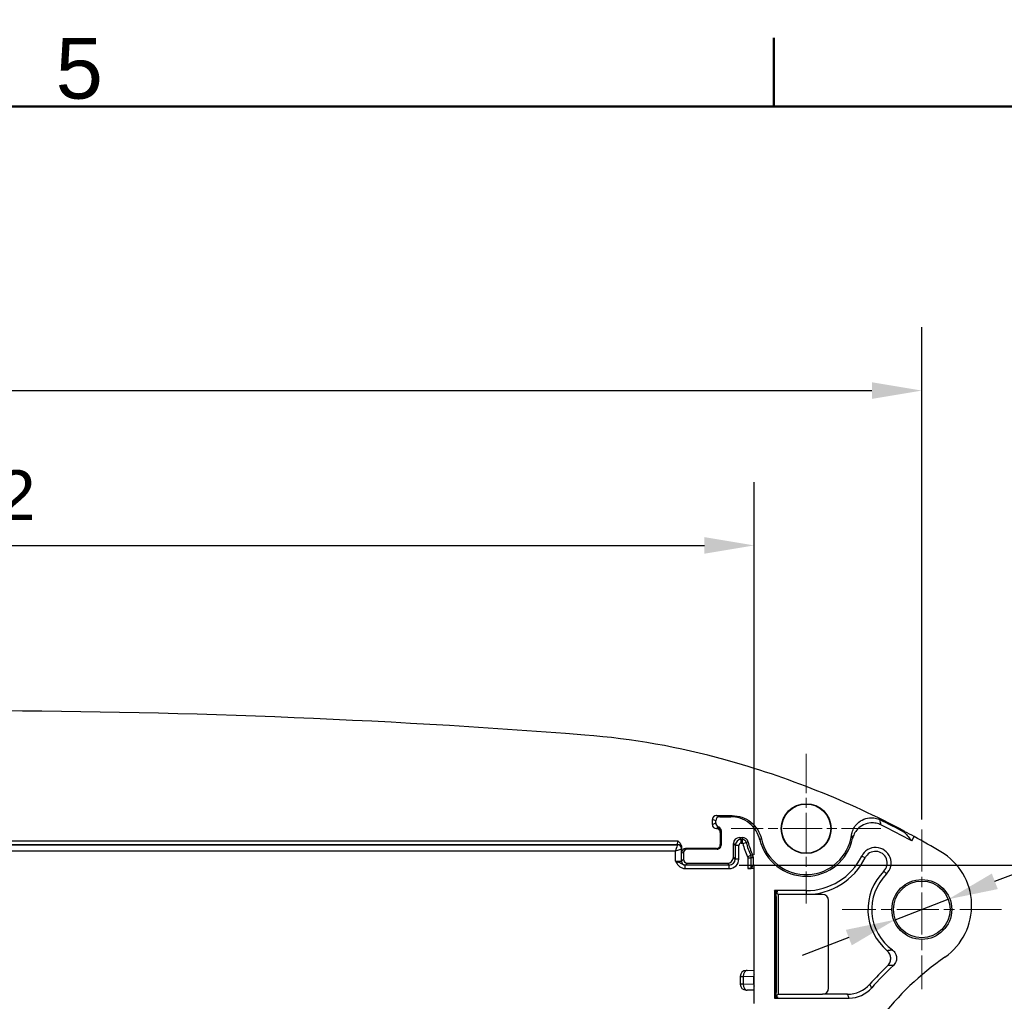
# Model space of a CAD drawing. Header units: millimetres. Extents: x 0 to 420, y 0 to 297.
# Tile 12 of 16: x 102 to 152, y 242 to 291. Entities that reach past the tile are written whole.
import ezdxf

# ---------------------------------------------------------------- set-up
doc = ezdxf.new("R2010")
doc.units = ezdxf.units.MM
doc.linetypes.add('CHAIN', pattern=[0.3543, 0.2362, -0.0295, 0.0591, -0.0295])
doc.layers.get('0').update_dxf_attribs({"lineweight": 25})
for name, color, linetype, lineweight in [('Bordo_0', 7, 'Continuous', 50), ('Bordo_2', 7, 'Continuous', 50), ('Quote(ISO)', 7, 'Continuous', 25), ('Spigoli tangenti visibili(ISO)', 7, 'Continuous', 25)]:
    doc.layers.add(name, color=color, linetype=linetype, lineweight=lineweight)
doc.layers.add('Centro(ISO)', color=137, linetype='Continuous', lineweight=18, true_color=0x408080)
doc.layers.add('Spigoli visibili(ISO)', color=176, linetype='Continuous', lineweight=25, true_color=0x000080)
doc.styles.add('Bordo_1', font='arial.ttf')
doc.styles.add('Federico-Quote', font='arial.ttf')
doc.dimstyles.new('X.XXX', dxfattribs={"dimtxt": 2.5, "dimasz": 2.5, "dimexe": 3.175, "dimexo": 0.5, "dimgap": 0.762, "dimtad": 1, "dimdec": 1, "dimrnd": 1e-08, "dimtxsty": 'Federico-Quote', "dimcen": 0.09, "dimdle": 10, "dimclrd": 7, "dimclre": 7, "dimclrt": 7, "dimazin": 2, "dimtfac": 1, "dimtmove": 0, "dimatfit": 3, "dimfxl": 1, "dimtolj": 1, "dimlwd": 25, "dimlwe": 25, "dimarcsym": 0})

# ---------------------------------------------------------------- blocks, each defined once
blk = doc.blocks.new('Bordi Bordo di default')
at = {"layer": 'Bordo_0'}
blk.add_line((140, 287), (140, 290.448), dxfattribs=at)
at = {"layer": 'Bordo_0', "flags": 128}
blk.add_lwpolyline([(10, 10), (10, 287), (410, 287), (410, 10), (10, 10)], dxfattribs=at)
at = {"layer": 'Bordo_2', "insert": (104.002, 287.349), "char_height": 3.048, "attachment_point": 7, "style": 'Bordo_1'}
blk.add_mtext('5', dxfattribs=at)
blk = doc.blocks.new('*D7')
at = {"layer": 'Defpoints', "color": 0, "linetype": 'Continuous', "transparency": 16777216}
for p in [(139.023, 265.005), (59.823, 249.005), (139.023, 249.005)]:
    blk.add_point(p, dxfattribs=at)
at = {"layer": 'Quote(ISO)', "color": 7, "linetype": 'Continuous', "lineweight": 25, "transparency": 16777216}
for p, q in [((59.823, 249.505), (59.823, 268.18)), ((139.023, 249.505), (139.023, 268.18)), ((62.323, 265.005), (136.523, 265.005))]:
    blk.add_line(p, q, dxfattribs=at)
at = {"layer": 'Quote(ISO)', "color": 7, "linetype": 'Continuous', "transparency": 16777216}
for points in [[(62.323, 265.422), (62.323, 264.588), (59.823, 265.005)], [(136.523, 265.422), (136.523, 264.588), (139.023, 265.005)]]:
    blk.add_solid(points, dxfattribs=at)
at = {"layer": 'Quote(ISO)', "color": 7, "linetype": 'Continuous', "lineweight": 25, "transparency": 16777216, "insert": (96.199, 268.772), "char_height": 2.5, "attachment_point": 1, "style": 'Federico-Quote'}
blk.add_mtext('\\A1;79,2', dxfattribs=at)
blk = doc.blocks.new('*D8')
at = {"layer": 'Defpoints', "color": 0, "linetype": 'Continuous', "transparency": 16777216}
for p in [(147.423, 272.763), (147.423, 250.763), (51.423, 250.647)]:
    blk.add_point(p, dxfattribs=at)
at = {"layer": 'Quote(ISO)', "color": 7, "linetype": 'Continuous', "lineweight": 25, "transparency": 16777216}
for p, q in [((51.423, 251.147), (51.423, 275.938)), ((147.423, 251.263), (147.423, 275.938)), ((53.923, 272.763), (144.923, 272.763))]:
    blk.add_line(p, q, dxfattribs=at)
at = {"layer": 'Quote(ISO)', "color": 7, "linetype": 'Continuous', "transparency": 16777216}
for points in [[(53.923, 273.18), (53.923, 272.346), (51.423, 272.763)], [(144.923, 273.18), (144.923, 272.346), (147.423, 272.763)]]:
    blk.add_solid(points, dxfattribs=at)
at = {"layer": 'Quote(ISO)', "color": 7, "linetype": 'Continuous', "lineweight": 25, "transparency": 16777216, "insert": (97.633, 276.078), "char_height": 2.5, "attachment_point": 1, "style": 'Federico-Quote'}
blk.add_mtext('\\A1;96', dxfattribs=at)
blk = doc.blocks.new('*D10')
at = {"layer": 'Defpoints', "color": 0, "linetype": 'Continuous', "transparency": 16777216}
for p in [(148.75, 247.274), (146.095, 246.251)]:
    blk.add_point(p, dxfattribs=at)
at = {"layer": 'Quote(ISO)', "color": 7, "linetype": 'Continuous', "lineweight": 25, "transparency": 16777216}
for p, q in [((151.083, 248.173), (161.628, 252.236)), ((146.095, 246.251), (148.75, 247.274)), ((143.763, 245.353), (141.43, 244.454))]:
    blk.add_line(p, q, dxfattribs=at)
at = {"layer": 'Quote(ISO)', "color": 7, "linetype": 'Continuous', "transparency": 16777216}
for points in [[(150.933, 248.562), (151.233, 247.784), (148.75, 247.274)], [(143.613, 245.741), (143.912, 244.964), (146.095, 246.251)]]:
    blk.add_solid(points, dxfattribs=at)
at = {"layer": 'Quote(ISO)', "color": 7, "linetype": 'Continuous', "lineweight": 25, "transparency": 16777216, "insert": (152.743, 252.937), "char_height": 2.5, "attachment_point": 1, "rotation": 21.0718, "style": 'Federico-Quote'}
blk.add_mtext('\\A1;∅2,8', dxfattribs=at)
blk = doc.blocks.new('*D16')
at = {"layer": 'Defpoints', "color": 0, "linetype": 'Continuous', "transparency": 16777216}
for p in [(137.771, 248.989), (139.185, 183.596), (166.278, 183.596)]:
    blk.add_point(p, dxfattribs=at)
at = {"layer": 'Quote(ISO)', "color": 7, "linetype": 'Continuous', "lineweight": 25, "transparency": 16777216}
for p, q in [((138.271, 248.989), (169.453, 248.989)), ((166.278, 246.489), (166.278, 186.096)), ((139.685, 183.596), (169.453, 183.596))]:
    blk.add_line(p, q, dxfattribs=at)
at = {"layer": 'Quote(ISO)', "color": 7, "linetype": 'Continuous', "transparency": 16777216}
for points in [[(165.861, 246.489), (166.695, 246.489), (166.278, 248.989)], [(165.861, 186.096), (166.695, 186.096), (166.278, 183.596)]]:
    blk.add_solid(points, dxfattribs=at)
at = {"layer": 'Quote(ISO)', "color": 7, "linetype": 'Continuous', "lineweight": 25, "transparency": 16777216, "insert": (162.511, 213.044), "char_height": 2.5, "attachment_point": 1, "rotation": 90, "style": 'Federico-Quote'}
blk.add_mtext('\\A1;65,4', dxfattribs=at)

msp = doc.modelspace()

# ---------------------------------------------------------------- linework, layer by layer
at = {"layer": 'Centro(ISO)', "linetype": 'CHAIN', "ltscale": 8.333956}
for p, q in [((141.623, 254.563), (141.623, 247.063)), ((145.373, 250.813), (137.873, 250.813))]:
    msp.add_line(p, q, dxfattribs=at)
at = {"layer": 'Centro(ISO)', "linetype": 'CHAIN', "ltscale": 8.88956}
for p, q in [((147.423, 250.763), (147.423, 242.763)), ((151.423, 246.763), (143.423, 246.763))]:
    msp.add_line(p, q, dxfattribs=at)
at = {"layer": 'Spigoli tangenti visibili(ISO)'}
for p, q in [((137.094, 251.212), (136.923, 251.263)), ((137.294, 251.412), (137.123, 251.463)), ((136.923, 251.013), (137.094, 251.098)), ((138.371, 250.271), (138.277, 250.365)), ((138.426, 250.271), (138.371, 250.271)), ((138.426, 250.365), (138.426, 250.271)), ((138.426, 250.091), (138.426, 250.271)), ((99.955, 250.209), (135.185, 250.209)), ((135.181, 250.009), (100.355, 250.009)), ((100.367, 249.997), (135.175, 249.997)), ((135.181, 250.009), (135.175, 249.997)), ((135.381, 249.809), (135.375, 249.797)), ((135.375, 249.19), (135.375, 249.797)), ((135.669, 249.779), (135.583, 249.813)), ((137.123, 249.813), (137.157, 249.779)), ((137.323, 250.013), (137.357, 249.979)), ((137.977, 250.065), (138.071, 249.971)), ((138.251, 249.971), (138.071, 249.971)), ((138.071, 249.971), (138.071, 249.289)), ((138.251, 249.289), (138.251, 249.971)), ((138.371, 250.091), (138.426, 250.091)), ((138.449, 250.072), (138.625, 250.113)), ((138.717, 250.135), (138.625, 250.113)), ((100.369, 249.697), (135.075, 249.697)), ((135.075, 249.186), (135.075, 249.697)), ((135.469, 249.283), (135.375, 249.19)), ((135.469, 249.579), (135.383, 249.613)), ((138.071, 249.289), (137.977, 249.383)), ((138.251, 249.289), (138.071, 249.289)), ((138.685, 249.402), (138.848, 249.48)), ((138.696, 249.355), (138.696, 248.819)), ((138.696, 249.355), (138.876, 249.355)), ((138.876, 248.819), (138.876, 249.355)), ((138.94, 249.505), (138.933, 249.502)), ((138.941, 249.504), (138.933, 249.502)), ((138.962, 249.375), (138.971, 249.377)), ((144.58, 249.349), (144.408, 249.435)), ((135.56, 248.809), (135.56, 248.989)), ((137.771, 248.989), (135.56, 248.989)), ((135.56, 248.809), (137.771, 248.809)), ((135.575, 248.99), (135.669, 249.083)), ((137.677, 249.083), (137.771, 248.989)), ((137.771, 248.809), (137.771, 248.989)), ((145.517, 248.676), (145.653, 248.54)), ((140.123, 247.418), (140.065, 247.419)), ((140.12, 247.617), (140.067, 247.618)), ((140.123, 247.617), (140.214, 247.666)), ((140.213, 247.666), (140.207, 247.666)), ((141.623, 247.705), (141.623, 247.513)), ((138.469, 243.407), (139.001, 243.416)), ((138.469, 243.407), (138.469, 243.019)), ((139.001, 243.01), (138.469, 243.019)), ((140.123, 242.608), (140.065, 242.607)), ((140.12, 242.409), (140.067, 242.408)), ((140.123, 242.409), (140.214, 242.36)), ((140.213, 242.36), (140.208, 242.36))]:
    msp.add_line(p, q, dxfattribs=at)
for centre, radius, start, end in [((138.426, 250.067), 0.204, 13.1436, 90), ((138.371, 249.971), 0.12, 90.0022, 179.9956), ((138.426, 250.067), 0.0238, 13.1436, 90), ((141.621, 250.813), 3.257, 193.1436, 205.6639), ((141.621, 250.813), 3.077, 193.1436, 205.6639)]:
    msp.add_arc(centre, radius, start, end, dxfattribs=at)
for centre, major_axis, ratio, start_param, end_param in [((140.608, 249.978), (-3.972, -2.948), 0.926406, 2.685049, 2.740043), ((125.874, 4289.228), (10.881, -4038.569), 0.010496, 0.008693, 0.010006), ((125.024, 3918.491), (11.77, -3667.813), 0.010506, 0.009993, 0.01122), ((137.141, 250.666), (0.191, -0.059), 0.999929, 0.298212, 1.682941), ((137.224, 2274.159), (0.038, -2023.623), 0.003491, 0.008718, 0.011338), ((138.371, 249.971), (-0.212, -0.212), 0.999985, 3.927029, 5.497749), ((138.371, 250.091), (0, 0.18), 0.000025, 4.712414, 6.274459), ((141.393, 249.286), (0.452, 3.043), 0.869292, 5.182838, 5.245722), ((135.075, 249.697), (-0.1, -0.3), 0.000025, 3.159053, 4.712379), ((135.075, 249.697), (-0.3, -0.1), 0.00001, 1.570896, 3.132876), ((135.181, 250.209), (0, -0.2), 0.017448, 0.017365, 1.570733), ((135.181, 249.809), (0.179, -0.089), 0.99981, 0.463693, 2.034337), ((137.771, 249.289), (0.339, -0.339), 0.999924, 5.497825, 7.068545), ((137.771, 249.289), (0.212, -0.212), 0.999832, 5.497825, 7.068545), ((138.672, 249.375), (0.065, -0.283), 0.99996, 1.343871, 1.797722), ((135.075, 249.19), (-0.3, 0), 0.014545, 1.570796, 3.132866), ((135.575, 249.19), (-0.141, 0.141), 0.999924, 0.785437, 2.356158), ((135.075, 248.99), (0.5, 0), 0.008727, 6.033982, 6.274459), ((138.823, 243.409), (-0.5, -0.003), 0.00001, 0.002483, 0.787273), ((138.681, 243.407), (-0.005, 0.3), 0.707053, 0, 1.558455), ((138.823, 243.016), (-0.5, 0.003), 0.00001, 5.497974, 6.283485), ((138.681, 243.019), (-0.005, -0.3), 0.707053, 4.72473, 6.283185)]:
    msp.add_ellipse(centre, major_axis=major_axis, ratio=ratio, start_param=start_param, end_param=end_param, dxfattribs=at)
for points, knots in [([(137.919, 251.463), (137.915, 251.46), (137.91, 251.457), (137.906, 251.454), (137.904, 251.453), (137.903, 251.452), (137.901, 251.451), (137.895, 251.447), (137.889, 251.443), (137.883, 251.439), (137.883, 251.438), (137.883, 251.438), (137.882, 251.438), (137.876, 251.434), (137.87, 251.43), (137.864, 251.426), (137.862, 251.424), (137.86, 251.423), (137.858, 251.421), (137.853, 251.418), (137.848, 251.415), (137.843, 251.412)], [0, 0, 0, 0, 0.189466, 0.189466, 0.189466, 0.25, 0.25, 0.25, 0.5, 0.5, 0.5, 0.50731, 0.50731, 0.50731, 0.75, 0.75, 0.75, 0.825389, 0.825389, 0.825389, 1, 1, 1, 1]), ([(137.357, 250.723), (137.356, 250.72), (137.355, 250.717), (137.355, 250.714), (137.354, 250.711), (137.353, 250.707), (137.352, 250.704), (137.351, 250.699), (137.349, 250.693), (137.348, 250.688), (137.347, 250.687), (137.347, 250.686), (137.347, 250.685), (137.345, 250.679), (137.343, 250.672), (137.341, 250.666)], [0, 0, 0, 0, 0.1574082, 0.1574082, 0.1574082, 0.3333333, 0.3333333, 0.3333333, 0.6176244, 0.6176244, 0.6176244, 0.6666667, 0.6666667, 0.6666667, 1, 1, 1, 1]), ([(139.381, 250.298), (139.376, 250.296), (139.372, 250.294), (139.367, 250.292), (139.365, 250.291), (139.364, 250.29), (139.362, 250.289), (139.356, 250.286), (139.35, 250.283), (139.344, 250.28), (139.343, 250.28), (139.343, 250.28), (139.343, 250.28), (139.337, 250.277), (139.33, 250.273), (139.324, 250.27), (139.321, 250.269), (139.319, 250.268), (139.317, 250.267), (139.312, 250.265), (139.307, 250.262), (139.302, 250.26)], [0, 0, 0, 0, 0.190019, 0.190019, 0.190019, 0.25, 0.25, 0.25, 0.5, 0.5, 0.5, 0.507833, 0.507833, 0.507833, 0.75, 0.75, 0.75, 0.825879, 0.825879, 0.825879, 1, 1, 1, 1]), ([(135.375, 249.797), (135.375, 249.823), (135.37, 249.849), (135.36, 249.874), (135.35, 249.898), (135.335, 249.92), (135.317, 249.938), (135.298, 249.957), (135.276, 249.972), (135.252, 249.982), (135.228, 249.992), (135.201, 249.997), (135.175, 249.997)], [0, 0, 0, 0, 0.25, 0.25, 0.25, 0.5, 0.5, 0.5, 0.75, 0.75, 0.75, 1, 1, 1, 1]), ([(138.685, 249.402), (138.689, 249.395), (138.692, 249.387), (138.695, 249.371), (138.696, 249.363), (138.696, 249.355)], [-0.004916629, -0.004916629, -0.004916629, -0.004916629, -0.002458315, -0.002458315, 0, 0, 0, 0]), ([(138.933, 249.502), (138.916, 249.498), (138.9, 249.493), (138.871, 249.486), (138.859, 249.483), (138.848, 249.48)], [0.1232172, 0.1232172, 0.1232172, 0.1232172, 0.7021723, 0.7021723, 1.1112016, 1.1112016, 1.1112016, 1.1112016]), ([(138.876, 249.355), (138.876, 249.376), (138.874, 249.398), (138.864, 249.44), (138.857, 249.461), (138.848, 249.48)], [0, 0, 0, 0, 0.002458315, 0.002458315, 0.004916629, 0.004916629, 0.004916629, 0.004916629]), ([(138.876, 249.355), (138.888, 249.358), (138.9, 249.36), (138.929, 249.367), (138.946, 249.371), (138.962, 249.375)], [-1.1112016, -1.1112016, -1.1112016, -1.1112016, -0.7021723, -0.7021723, -0.1232172, -0.1232172, -0.1232172, -0.1232172]), ([(135.075, 249.186), (135.108, 249.127), (135.142, 249.068), (135.208, 248.982), (135.235, 248.952), (135.265, 248.926), (135.305, 248.89), (135.352, 248.861), (135.452, 248.82), (135.506, 248.809), (135.56, 248.809)], [-0.064479, -0.064479, -0.064479, -0.064479, -0.04431101, -0.04431101, -0.0322395, -0.0322395, -0.0322395, -0.01611975, -0.01611975, 0, 0, 0, 0]), ([(135.56, 248.989), (135.53, 248.989), (135.499, 248.995), (135.438, 249.016), (135.408, 249.031), (135.374, 249.05), (135.349, 249.064), (135.322, 249.079), (135.234, 249.124), (135.158, 249.155), (135.075, 249.186)], [0, 0, 0, 0, 0.01611975, 0.01611975, 0.0322395, 0.0322395, 0.0322395, 0.04431101, 0.04431101, 0.064479, 0.064479, 0.064479, 0.064479]), ([(145.952, 244.731), (145.944, 244.73), (145.936, 244.729), (145.928, 244.728), (145.916, 244.726), (145.903, 244.724), (145.89, 244.722), (145.874, 244.72), (145.859, 244.717), (145.843, 244.715), (145.837, 244.714), (145.831, 244.714), (145.826, 244.713), (145.804, 244.71), (145.782, 244.707), (145.758, 244.704), (145.756, 244.703), (145.754, 244.703), (145.752, 244.703), (145.731, 244.7), (145.709, 244.697), (145.687, 244.695)], [0, 0, 0, 0, 0.095354, 0.095354, 0.095354, 0.25, 0.25, 0.25, 0.434208, 0.434208, 0.434208, 0.5, 0.5, 0.5, 0.75, 0.75, 0.75, 0.773547, 0.773547, 0.773547, 1, 1, 1, 1]), ([(146.001, 243.962), (145.993, 243.962), (145.984, 243.961), (145.976, 243.961), (145.962, 243.96), (145.947, 243.96), (145.933, 243.959), (145.916, 243.958), (145.899, 243.958), (145.882, 243.957), (145.876, 243.957), (145.87, 243.957), (145.863, 243.956), (145.84, 243.956), (145.815, 243.955), (145.79, 243.954), (145.788, 243.954), (145.785, 243.954), (145.783, 243.954), (145.76, 243.953), (145.737, 243.953), (145.713, 243.952)], [0, 0, 0, 0, 0.095354, 0.095354, 0.095354, 0.25, 0.25, 0.25, 0.434208, 0.434208, 0.434208, 0.5, 0.5, 0.5, 0.75, 0.75, 0.75, 0.773547, 0.773547, 0.773547, 1, 1, 1, 1]), ([(144.91, 242.832), (144.907, 242.838), (144.904, 242.845), (144.9, 242.851), (144.896, 242.859), (144.892, 242.867), (144.889, 242.875), (144.881, 242.89), (144.874, 242.905), (144.866, 242.92), (144.859, 242.936), (144.851, 242.951), (144.843, 242.968), (144.842, 242.97), (144.841, 242.973), (144.84, 242.975), (144.833, 242.989), (144.826, 243.004), (144.818, 243.019)], [0, 0, 0, 0, 0.112138, 0.112138, 0.112138, 0.25, 0.25, 0.25, 0.5, 0.5, 0.5, 0.75, 0.75, 0.75, 0.787383, 0.787383, 0.787383, 1, 1, 1, 1]), ([(143.782, 242.321), (143.779, 242.327), (143.776, 242.334), (143.773, 242.341), (143.769, 242.349), (143.766, 242.357), (143.762, 242.366), (143.756, 242.378), (143.751, 242.39), (143.745, 242.402), (143.744, 242.406), (143.742, 242.409), (143.741, 242.412), (143.734, 242.428), (143.727, 242.444), (143.719, 242.461), (143.718, 242.463), (143.717, 242.466), (143.716, 242.468), (143.709, 242.483), (143.702, 242.498), (143.695, 242.513)], [0, 0, 0, 0, 0.112138, 0.112138, 0.112138, 0.25, 0.25, 0.25, 0.449553, 0.449553, 0.449553, 0.5, 0.5, 0.5, 0.75, 0.75, 0.75, 0.787383, 0.787383, 0.787383, 1, 1, 1, 1])]:
    msp.add_open_spline(points, degree=3, knots=knots, dxfattribs=at)
msp.add_open_spline([(135.383, 249.864), (135.383, 249.847), (135.382, 249.821), (135.382, 249.81), (135.381, 249.809)], degree=3, dxfattribs=at)
at = {"layer": 'Spigoli visibili(ISO)'}
for p, q in [((136.923, 251.013), (136.923, 251.263)), ((137.123, 251.463), (137.919, 251.463)), ((137.294, 251.412), (137.843, 251.412)), ((137.094, 251.098), (137.094, 251.212)), ((137.323, 250.613), (137.323, 250.013)), ((137.357, 250.723), (137.357, 249.979)), ((138.277, 250.365), (138.426, 250.365)), ((146.562, 250.625), (146.58, 250.659)), ((146.574, 250.661), (146.574, 250.675)), ((146.918, 250.201), (147.033, 250.417)), ((135.383, 249.613), (135.383, 249.864)), ((137.123, 249.813), (135.583, 249.813)), ((137.157, 249.779), (135.669, 249.779)), ((137.977, 249.383), (137.977, 250.065)), ((135.469, 249.579), (135.469, 249.283)), ((138.94, 249.505), (138.941, 249.504)), ((138.971, 249.377), (138.971, 249.006)), ((135.669, 249.083), (137.677, 249.083)), ((139.023, 248.813), (138.696, 248.819)), ((138.971, 249.006), (138.876, 248.819)), ((138.971, 249.006), (139.023, 249.005)), ((139.023, 242.058), (139.023, 249.005)), ((140.031, 247.705), (140.031, 242.321)), ((141.623, 247.705), (140.031, 247.705)), ((140.069, 247.666), (140.031, 247.705)), ((140.065, 247.368), (140.065, 242.657)), ((140.12, 247.616), (140.223, 247.513)), ((140.123, 247.418), (140.123, 242.608)), ((141.623, 247.513), (140.223, 247.513)), ((140.223, 247.513), (140.223, 242.513)), ((142.449, 247.513), (141.623, 247.513)), ((142.749, 242.813), (142.749, 247.213)), ((138.323, 243.406), (138.323, 243.02)), ((138.676, 243.707), (138.617, 243.706)), ((138.676, 243.707), (139.023, 243.713)), ((139.001, 243.01), (139.001, 243.416)), ((138.617, 242.72), (138.676, 242.719)), ((139.023, 242.713), (138.676, 242.719)), ((140.223, 242.513), (140.12, 242.41)), ((140.223, 242.513), (142.449, 242.513)), ((143.695, 242.513), (142.449, 242.513)), ((140.031, 242.321), (140.069, 242.359)), ((140.031, 242.321), (143.782, 242.321))]:
    msp.add_line(p, q, dxfattribs=at)
for centre, radius in [((141.623, 250.813), 1.25), ((141.623, 250.813), 1.233), ((147.423, 246.763), 1.5), ((147.423, 246.763), 1.422)]:
    msp.add_circle(centre, radius, dxfattribs=at)
for centre, radius, start, end in [((99.423, -143.287), 400, 85.5386, 94.4614), ((127.66, 218.613), 37, 74.4806, 85.5386), ((125.519, 210.905), 45, 62.1029, 74.4806), ((125.519, 210.905), 44.95, 62.0867, 63.8474), ((137.294, 251.098), 0.2, 180, 249.9977), ((125.519, 210.905), 44.745, 61.4293, 63.653), ((138.426, 250.067), 0.298, 13.1436, 90), ((141.623, 250.813), 2.386, 193.4124, 347.9338), ((141.623, 250.813), 2.3, 192.925, 352.0258), ((125.519, 210.905), 44.99, 61.4326, 62.0867), ((125.519, 210.905), 44.99, 59.4618, 61.4326), ((137.123, 250.013), 0.2, 269.9999, 0.0001), ((137.157, 249.979), 0.2, 269.9999, 0.0001), ((141.621, 250.813), 2.982, 193.1436, 206.0048), ((145.105, 249.09), 0.777, 314.8885, 153.674), ((141.623, 250.813), 3.108, 270, 333.674), ((141.623, 250.813), 3.3, 270, 333.674), ((145.105, 249.09), 0.585, 314.8885, 153.674), ((146.784, 246.95), 3.139, 304.9413, 59.4618), ((147.423, 246.763), 2.7, 134.8885, 229.9916), ((147.423, 246.763), 2.508, 134.8885, 234.1004), ((157.173, 232.081), 15, 124.9413, 142.2514), ((157.173, 232.081), 16.5, 133.9911, 138.4817), ((157.173, 232.081), 16.308, 133.2371, 138.7593), ((138.623, 243.406), 0.3, 91, 180), ((138.623, 243.02), 0.3, 180, 269), ((143.695, 244.013), 1.5, 269.9996, 318.4821), ((143.782, 243.821), 1.5, 269.9996, 318.7596)]:
    msp.add_arc(centre, radius, start, end, dxfattribs=at)
for centre, major_axis, ratio, start_param, end_param in [((137.123, 251.263), (-0.192, 0.057), 0.999834, 5.003866, 6.574571), ((137.294, 251.212), (-0.192, 0.057), 0.999834, 5.003866, 6.574571), ((137.123, 251.013), (-0.179, -0.089), 0.99981, 5.819644, 7.390296), ((138.277, 250.065), (-0.212, 0.212), 0.999924, 5.497825, 7.068545), ((135.583, 249.613), (-0.186, 0.074), 0.999956, 5.092903, 6.663669), ((135.669, 249.579), (-0.186, 0.074), 0.999956, 5.092903, 6.663669), ((135.669, 249.283), (-0.141, -0.141), 0.999924, 5.497825, 7.068545), ((137.677, 249.383), (0.212, -0.212), 0.999924, 5.497825, 7.068545), ((138.681, 249.377), (0.283, 0.065), 0.99996, 6.05626, 6.510111), ((138.696, 248.822), (0.18, -0.003), 0.01745, 4.712694, 6.274763), ((140.07, 247.368), (0, 0.3), 0.01746, 0.115927, 1.570176), ((140.12, 247.418), (0, 0.2), 0.01745, 6.147844, 6.264864), ((140.12, 247.418), (0, 0.2), 0.01745, 4.712389, 6.131632), ((142.449, 247.213), (0.212, 0.212), 0.999315, 5.49813, 7.068241), ((139.433, 243.42), (-0.432, -0.007), 0.694711, 5.955723, 6.271261), ((139.433, 243.006), (-0.432, 0.007), 0.694711, 0.011925, 0.327462), ((140.07, 242.658), (0, 0.3), 0.01746, 1.571417, 3.025666), ((140.12, 242.608), (0, -0.2), 0.01745, 0.151554, 1.570796), ((140.12, 242.608), (0, -0.2), 0.01745, 0.018321, 0.135341), ((142.449, 242.813), (0.212, -0.212), 0.999315, 5.49813, 7.068241)]:
    msp.add_ellipse(centre, major_axis=major_axis, ratio=ratio, start_param=start_param, end_param=end_param, dxfattribs=at)
for points, knots in [([(139.302, 250.26), (139.264, 250.418), (139.201, 250.569), (139.024, 250.853), (138.908, 250.982), (138.637, 251.196), (138.485, 251.278), (138.167, 251.385), (138.006, 251.412), (137.843, 251.412)], [-0.2009692, -0.2009692, -0.2009692, -0.2009692, -0.1521949, -0.1521949, -0.1004844, -0.1004844, -0.0488122, -0.0488122, 0, 0, 0, 0]), ([(137.919, 251.463), (138.083, 251.463), (138.245, 251.436), (138.565, 251.328), (138.718, 251.244), (138.989, 251.028), (139.105, 250.897), (139.282, 250.61), (139.344, 250.458), (139.381, 250.298)], [0, 0, 0, 0, 0.0491019, 0.0491019, 0.1011595, 0.1011595, 0.1531841, 0.1531841, 0.2022542, 0.2022542, 0.2022542, 0.2022542]), ([(143.9, 250.494), (143.913, 250.584), (143.938, 250.671), (144.014, 250.847), (144.068, 250.932), (144.217, 251.106), (144.319, 251.186), (144.548, 251.303), (144.673, 251.34), (144.896, 251.36), (144.992, 251.355), (145.171, 251.319), (145.253, 251.291), (145.331, 251.253)], [0, 0, 0, 0, 0.0272377, 0.0272377, 0.0573207, 0.0573207, 0.0959389, 0.0959389, 0.1344601, 0.1344601, 0.1631628, 0.1631628, 0.1892198, 0.1892198, 0.1892198, 0.1892198]), ([(137.323, 250.613), (137.323, 250.626), (137.321, 250.639), (137.316, 250.665), (137.312, 250.679), (137.297, 250.715), (137.282, 250.736), (137.246, 250.773), (137.224, 250.787), (137.176, 250.808), (137.149, 250.813), (137.123, 250.813)], [-0.03149675, -0.03149675, -0.03149675, -0.03149675, -0.02758791, -0.02758791, -0.02343287, -0.02343287, -0.01571576, -0.01571576, -0.00800169, -0.00800169, -0.00000031, -0.00000031, -0.00000031, -0.00000031]), ([(137.225, 250.91), (137.244, 250.904), (137.261, 250.894), (137.294, 250.87), (137.309, 250.854), (137.333, 250.82), (137.342, 250.801), (137.354, 250.762), (137.357, 250.743), (137.357, 250.723)], [0.00000038, 0.00000038, 0.00000038, 0.00000038, 0.00593386, 0.00593386, 0.01224113, 0.01224113, 0.01846909, 0.01846909, 0.02448173, 0.02448173, 0.02448173, 0.02448173]), ([(145.377, 251.001), (145.302, 251.038), (145.223, 251.066), (145.053, 251.102), (144.962, 251.109), (144.742, 251.095), (144.616, 251.062), (144.385, 250.951), (144.281, 250.874), (144.132, 250.711), (144.08, 250.634), (144.001, 250.476), (143.973, 250.396), (143.955, 250.314)], [-0.1823861, -0.1823861, -0.1823861, -0.1823861, -0.1573385, -0.1573385, -0.1300952, -0.1300952, -0.0914065, -0.0914065, -0.0529527, -0.0529527, -0.0252217, -0.0252217, 0, 0, 0, 0]), ([(135.185, 250.209), (135.197, 250.198), (135.208, 250.186), (135.22, 250.174), (135.235, 250.159), (135.25, 250.143), (135.264, 250.127), (135.267, 250.123), (135.271, 250.119), (135.274, 250.115), (135.294, 250.091), (135.312, 250.067), (135.328, 250.042), (135.331, 250.036), (135.334, 250.031), (135.337, 250.026), (135.351, 250.001), (135.362, 249.977), (135.369, 249.952), (135.378, 249.923), (135.383, 249.893), (135.383, 249.864)], [0, 0, 0, 0, 0.105764, 0.105764, 0.105764, 0.25, 0.25, 0.25, 0.284799, 0.284799, 0.284799, 0.5, 0.5, 0.5, 0.545164, 0.545164, 0.545164, 0.75, 0.75, 0.75, 1, 1, 1, 1]), ([(145.713, 243.952), (145.739, 243.978), (145.763, 244.007), (145.805, 244.071), (145.823, 244.106), (145.858, 244.205), (145.868, 244.269), (145.862, 244.398), (145.847, 244.46), (145.805, 244.554), (145.785, 244.587), (145.739, 244.646), (145.714, 244.672), (145.687, 244.695)], [-0.08393231, -0.08393231, -0.08393231, -0.08393231, -0.07280745, -0.07280745, -0.06090623, -0.06090623, -0.04152784, -0.04152784, -0.02233839, -0.02233839, -0.0107404, -0.0107404, -0.00000001, -0.00000001, -0.00000001, -0.00000001]), ([(145.952, 244.731), (145.984, 244.708), (146.013, 244.681), (146.067, 244.618), (146.091, 244.582), (146.137, 244.485), (146.154, 244.422), (146.162, 244.294), (146.154, 244.23), (146.12, 244.128), (146.101, 244.089), (146.056, 244.02), (146.03, 243.989), (146.001, 243.962)], [0, 0, 0, 0, 0.01189763, 0.01189763, 0.02481293, 0.02481293, 0.0440955, 0.0440955, 0.06337866, 0.06337866, 0.07629338, 0.07629338, 0.08819101, 0.08819101, 0.08819101, 0.08819101])]:
    msp.add_open_spline(points, degree=3, knots=knots, dxfattribs=at)
for points in [[(146.562, 250.625), (146.681, 250.484), (146.8, 250.343), (146.918, 250.201)], [(140.069, 247.666), (140.077, 247.666), (140.092, 247.666), (140.113, 247.666), (140.133, 247.666), (140.151, 247.666), (140.168, 247.666), (140.183, 247.666), (140.197, 247.666), (140.212, 247.666), (140.214, 247.666), (140.214, 247.666)], [(140.214, 242.36), (140.214, 242.36), (140.213, 242.36), (140.198, 242.36), (140.184, 242.36), (140.169, 242.36), (140.152, 242.36), (140.134, 242.36), (140.114, 242.36), (140.093, 242.36), (140.077, 242.36), (140.069, 242.359)]]:
    msp.add_open_spline(points, degree=3, dxfattribs=at)

# ---------------------------------------------------------------- block references
msp.add_blockref('Bordi Bordo di default', (0, 0))

# ---------------------------------------------------------------- dimensions: what is measured, and where the dimension line sits
at = {"layer": 'Quote(ISO)', "color": 7, "linetype": 'Continuous', "lineweight": 25}
for base, p1, p2, angle, picture, middle in [((147.423, 272.763), (51.423, 250.647), (147.423, 250.763), 180, '*D8', (99.423, 272.763)), ((139.023, 265.005), (59.823, 249.005), (139.023, 249.005), 180, '*D7', (99.423, 265.005)), ((166.278, 183.596), (137.771, 248.989), (139.185, 183.596), 90, '*D16', (166.278, 216.292))]:
    dim = msp.add_linear_dim(base=base, p1=p1, p2=p2, angle=angle, dimstyle='X.XXX', override={"dimdec": 1, "dimtp": 0, "dimtm": 0, "dimtdec": 2, "dimtofl": 0, "dimatfit": 1}, dxfattribs=at)
    dim.commit()
    dim.dimension.update_dxf_attribs({"geometry": picture, "text_midpoint": middle, "dimtype": 160})
dim = msp.add_diameter_dim_2p(p1=(146.095, 246.251), p2=(148.75, 247.274), dimstyle='X.XXX', override={"dimdec": 1, "dimlfac": 1, "dimtp": 0, "dimtm": 0, "dimtdec": 1, "dimatfit": 2}, dxfattribs=at)
dim.commit()
dim.dimension.update_dxf_attribs({"geometry": '*D10', "text_midpoint": (157.522, 250.654), "dimtype": 163})

doc.saveas('drawing.dxf')
